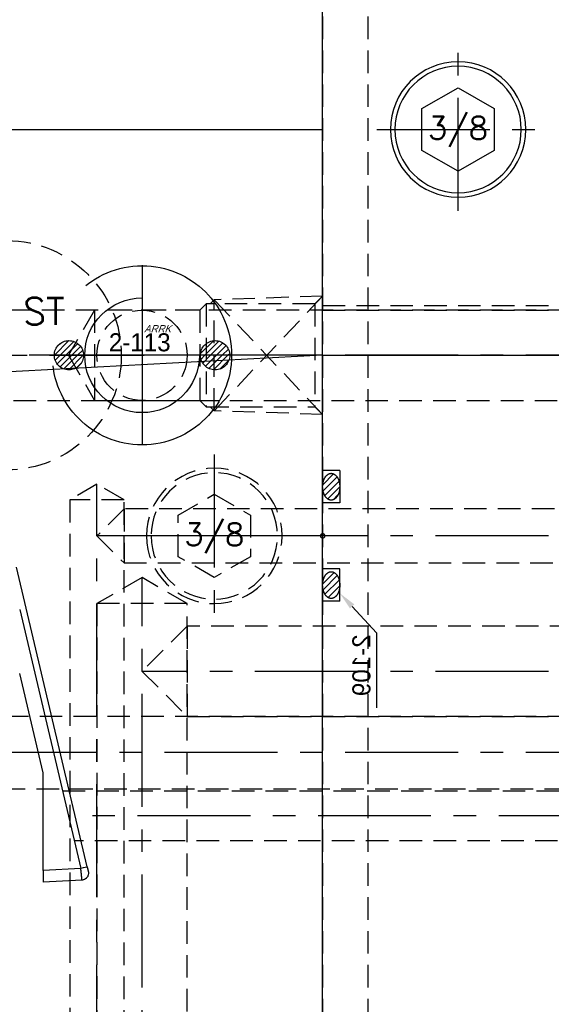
# Model space of a CAD drawing. Extents: x 2651 to 7771, y -1163 to 1075.
# Tile 98 of 256: x 4258 to 4317, y 91 to 200. Entities that reach past the tile are written whole.
import ezdxf
from ezdxf.enums import TextEntityAlignment as Align

# ---------------------------------------------------------------- set-up
doc = ezdxf.new("R2010")
doc.units = 0
doc.header["$LTSCALE"] = 10
for name, pattern in [('CENTER', [2, 1.25, -0.25, 0.25, -0.25]), ('CNSCEN', [17, 15, -1, 0, -1]), ('CNSHID', [4, 3, -1]), ('HIDDEN', [0.375, 0.25, -0.125])]:
    doc.linetypes.add(name, pattern=pattern)
doc.layers.get('0').update_dxf_attribs({"linetype": 'CONTINUOUS'})
doc.layers.get('Defpoints').update_dxf_attribs({"linetype": 'CONTINUOUS'})
for name, color, linetype in [('1', 7, 'CONTINUOUS'), ('9', 3, 'CONTINUOUS'), ('CEN', 1, 'CENTER'), ('COOL', 150, 'HIDDEN'), ('DIM', 3, 'CONTINUOUS'), ('HIDDEN', 6, 'HIDDEN'), ('PART', 7, 'CONTINUOUS'), ('TEXT', 4, 'CONTINUOUS'), ('WL1-CL', 1, 'CNSCEN'), ('WL1-HL', 4, 'CNSHID'), ('WOR1-CL', 1, 'CNSCEN'), ('WOR1-DL', 7, 'CONTINUOUS')]:
    doc.layers.add(name, color=color, linetype=linetype)
doc.styles.add('china', font='txt')
doc.styles.get("Standard").update_dxf_attribs({"font": 'romans.shx'})
doc.dimstyles.new('MM& INCH5', dxfattribs={"dimtxt": 5, "dimasz": 2.5, "dimexe": 1, "dimexo": 0.5, "dimtad": 0, "dimrnd": 1.38778e-17, "dimzin": 9, "dimdsep": 46, "dimtxsty": 'Standard', "dimblk": 'CLOSED', "dimcen": 0, "dimclrd": 3, "dimclre": 3, "dimclrt": 3, "dimazin": 2, "dimtfac": 0.75, "dimtofl": 0, "dimtmove": 0, "dimatfit": 3, "dimfxl": 0, "dimtolj": 1, "dimarcsym": 0})

# ---------------------------------------------------------------- blocks, each defined once
blk = doc.blocks.new('DSD')
at = {"layer": '1', "color": 7, "linetype": 'Continuous'}
for p, q in [((452.29, 502.11), (456.59, 502.35)), ((451.7, 500.65), (459.52, 467.45)), ((456.59, 501.05), (456.59, 490.22)), ((456.59, 490.22), (459.18, 479.24))]:
    blk.add_line(p, q, dxfattribs=at)
at = {"layer": '1', "color": 252, "linetype": 'Continuous'}
for p, q in [((452.42, 500.82), (456.59, 501.05)), ((459.18, 472.13), (452.42, 500.82))]:
    blk.add_line(p, q, dxfattribs=at)
at = {"layer": '1', "color": 7, "linetype": 'Continuous', "extrusion": (0, 0, -1)}
for start_param, end_param in [(0.961602, 1.749609), (0, 0.247133)]:
    blk.add_ellipse((452.34, 501.33), major_axis=(-0.757, -0.178), ratio=0.998585, start_param=start_param, end_param=end_param, dxfattribs=at)
at = {"layer": '1', "color": 252, "linetype": 'Continuous', "extrusion": (0, 0, -1)}
blk.add_ellipse((452.46, 500.82), major_axis=(-0.757, -0.178), ratio=0.012019, start_param=0, end_param=1.519834, dxfattribs=at)
at = {"layer": '1', "color": 7, "linetype": 'Continuous'}
for points, knots in [([(451.66, 500.82), (451.64, 500.9), (451.59, 501.1), (451.55, 501.37), (451.59, 501.59), (451.68, 501.76), (451.77, 501.87), (451.85, 501.95), (451.9, 501.98), (451.91, 501.98)], [0, 0, 0, 0, 0.198659, 0.463728, 0.666767, 0.769928, 0.875556, 0.983969, 1, 1, 1, 1]), ([(451.99, 502.03), (452, 502.03), (452.06, 502.06), (452.16, 502.1), (452.25, 502.11), (452.29, 502.11)], [0, 0, 0, 0, 0.128118, 0.58468, 1, 1, 1, 1])]:
    blk.add_open_spline(points, degree=3, knots=knots, dxfattribs=at)
at = {"layer": '1', "color": 252, "linetype": 'Continuous'}
blk.add_open_spline([(452.3, 502.11), (452.3, 502.11), (452.29, 502.11), (452.29, 502.11)], degree=3, dxfattribs=at)
blk.add_rational_spline([(452.29, 502.11), (452.29, 502.11), (452.29, 502.08), (452.29, 501.97), (452.3, 501.88), (452.32, 501.64), (452.34, 501.49), (452.37, 501.17), (452.39, 501), (452.42, 500.82)], [0.999999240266, 0.999999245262, 0.999999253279, 0.999999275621, 0.999999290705, 0.999999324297, 0.999999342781, 0.999999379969, 0.999999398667, 0.999999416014], degree=3, knots=[0, 0, 0, 0, 0.224923, 0.224923, 0.483282, 0.483282, 0.741641, 0.741641, 1, 1, 1, 1], dxfattribs=at)
at = {"layer": '1', "color": 7, "linetype": 'Continuous'}
for points, weights in [([(456.59, 501.05), (456.59, 501.81), (456.59, 502.35), (456.59, 502.35)], [1, 0.805416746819, 0.805416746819, 1]), ([(451.7, 500.65), (451.63, 500.96), (451.58, 501.17), (451.58, 501.16)], [1, 0.792915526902, 0.792915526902, 1])]:
    blk.add_rational_spline(points, weights, degree=3, dxfattribs=at)
blk = doc.blocks.new('*U14', base_point=(1504.62, 1808.95))
for p, q in [((1504.62, 1813.57), (1500.62, 1811.26)), ((1508.62, 1811.26), (1504.62, 1813.57)), ((1500.62, 1811.26), (1500.62, 1806.65)), ((1508.62, 1806.65), (1508.62, 1811.26)), ((1500.62, 1806.65), (1504.62, 1804.34)), ((1504.62, 1804.34), (1508.62, 1806.65))]:
    blk.add_line(p, q)
for radius in [7.5, 7]:
    blk.add_circle((1504.62, 1808.95), radius)
at = {"layer": 'CEN'}
for p, q in [((1504.62, 1817.95), (1504.62, 1799.95)), ((1495.62, 1808.95), (1513.62, 1808.95))]:
    blk.add_line(p, q, dxfattribs=at)
blk = doc.blocks.new('*X15')
at = {"color": 0}
for p, q in [((823.25, 392.63), (825.03, 394.41)), ((823.6, 393.68), (823.98, 394.05)), ((823.96, 392.62), (825.64, 394.3)), ((824.66, 392.62), (826.1, 394.06)), ((825.37, 392.62), (826.46, 393.71)), ((841.12, 392.82), (842.7, 394.39)), ((841.63, 392.62), (843.36, 394.35)), ((842.34, 392.62), (843.85, 394.13)), ((843.05, 392.62), (844.23, 393.81)), ((843.75, 392.62), (844.51, 393.38)), ((823.36, 392.02), (823.96, 392.62)), ((823.6, 391.56), (824.66, 392.62)), ((823.95, 391.2), (825.37, 392.62)), ((824.41, 390.95), (826.08, 392.62)), ((825, 390.84), (826.78, 392.62)), ((826.08, 392.62), (826.71, 393.25)), ((826.78, 392.62), (826.82, 392.66)), ((841.17, 392.16), (841.63, 392.62)), ((841.39, 391.67), (842.34, 392.62)), ((841.71, 391.29), (843.05, 392.62)), ((842.14, 391), (843.75, 392.62)), ((842.69, 390.85), (844.46, 392.62)), ((844.46, 392.62), (844.67, 392.83)), ((825.97, 391.1), (826.56, 391.69)), ((843.48, 390.93), (844.58, 392.04))]:
    blk.add_line(p, q, dxfattribs=at)
blk = doc.blocks.new('113')
at = {"layer": 'WL1-HL'}
for centre, radius in [((90.98, 1693.88), 9.92), ((90.98, 1693.88), 6.35), ((82.88, 1693.88), 1.62), ((99.07, 1693.88), 1.62)]:
    blk.add_circle(centre, radius, dxfattribs=at)
at = {"layer": 'WOR1-CL'}
for p, q in [((90.98, 1703.85), (90.98, 1683.91)), ((100.95, 1693.88), (81.01, 1693.88))]:
    blk.add_line(p, q, dxfattribs=at)
at = {"layer": 'WL1-HL', "xscale": 0.9064739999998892, "yscale": 0.9064739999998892, "zscale": 0.9064739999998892}
blk.add_blockref('*X15', (-664.99, 1337.98), dxfattribs=at)
at = {"layer": '9', "style": 'china'}
blk.add_text('2-113', height=2, dxfattribs=at).set_placement((87.3, 1694.32))
at = {"layer": 'WOR1-DL', "style": 'china', "oblique": 20}
blk.add_text('ARRK', height=0.8, dxfattribs=at).set_placement((91.2, 1696.42))
blk = doc.blocks.new('*U1', base_point=(705.47, 989.04))
for p, q in [((705.47, 993.66), (701.47, 991.35)), ((709.47, 991.35), (705.47, 993.66)), ((701.47, 991.35), (701.47, 986.73)), ((709.47, 986.73), (709.47, 991.35)), ((701.47, 986.73), (705.47, 984.42)), ((705.47, 984.42), (709.47, 986.73))]:
    blk.add_line(p, q)
for radius in [7.5, 7]:
    blk.add_circle((705.47, 989.04), radius)
at = {"layer": 'CEN'}
for p, q in [((705.47, 998.04), (705.47, 980.04)), ((696.47, 989.04), (714.47, 989.04))]:
    blk.add_line(p, q, dxfattribs=at)
blk = doc.blocks.new('A$C3FB17615')
at = {"layer": 'CEN'}
for p, q in [((0, 15.24), (0, -15.24)), ((-15.24, 0), (15.24, 0))]:
    blk.add_line(p, q, dxfattribs=at)
at = {"layer": 'HIDDEN', "color": 110}
blk.add_circle((0, 0), 12.7, dxfattribs=at)
at = {"layer": 'TEXT'}
blk.add_text('ST', height=3, dxfattribs=at).set_placement((1.8, 3.36))
blk = doc.blocks.new('*D181')
at = {"layer": 'Defpoints', "color": 0}
for p in [(4171.68, 387.64), (4446.68, 182.64), (4473.32, 182.64)]:
    blk.add_point(p, dxfattribs=at)
at = {"layer": 'DIM', "color": 3, "lineweight": -2}
blk.add_line((4447.18, 182.64), (4473.32, 182.64), dxfattribs=at)
at = {"layer": 'DIM', "color": 3, "insert": (4496.68, 182.64), "char_height": 5, "attachment_point": 5}
blk.add_mtext('\\A1;205 [8.071]', dxfattribs=at)
blk = doc.blocks.new('_Closed')
at = {"color": 0, "linetype": 'ByBlock', "lineweight": -2}
for p, q in [((-1, 0.167), (0, 0)), ((-1, 0.167), (-1, -0.167)), ((0, 0), (-1, -0.167)), ((0, 0), (-1, 0))]:
    blk.add_line(p, q, dxfattribs=at)
blk = doc.blocks.new('*D182')
at = {"layer": 'Defpoints', "color": 0}
for p in [(4171.68, 387.64), (4446.68, 162.64), (4473.32, 162.64)]:
    blk.add_point(p, dxfattribs=at)
at = {"layer": 'DIM', "color": 3, "lineweight": -2}
blk.add_line((4447.18, 162.64), (4473.32, 162.64), dxfattribs=at)
at = {"layer": 'DIM', "color": 3, "insert": (4496.68, 162.64), "char_height": 5, "attachment_point": 5}
blk.add_mtext('\\A1;225 [8.858]', dxfattribs=at)
blk = doc.blocks.new('*D183')
at = {"layer": 'Defpoints', "color": 0}
for p in [(4171.68, 387.64), (4446.68, 119.64), (4473.32, 119.64)]:
    blk.add_point(p, dxfattribs=at)
at = {"layer": 'DIM', "color": 3, "lineweight": -2}
blk.add_line((4447.18, 119.64), (4473.32, 119.64), dxfattribs=at)
at = {"layer": 'DIM', "color": 3, "insert": (4499.07, 119.64), "char_height": 5, "attachment_point": 5}
blk.add_mtext('\\A1;268 [10.551]', dxfattribs=at)
blk = doc.blocks.new('*D184')
at = {"layer": 'Defpoints', "color": 0}
for p in [(4171.68, 387.64), (4446.68, 12.64), (4473.32, 12.64)]:
    blk.add_point(p, dxfattribs=at)
at = {"layer": 'DIM', "color": 3, "lineweight": -2}
blk.add_line((4447.18, 12.64), (4473.32, 12.64), dxfattribs=at)
at = {"layer": 'DIM', "color": 3, "insert": (4499.07, 12.64), "char_height": 5, "attachment_point": 5}
blk.add_mtext('\\A1;375 [14.764]', dxfattribs=at)
blk = doc.blocks.new('*D185')
at = {"layer": 'Defpoints', "color": 0}
for p in [(4171.68, 387.64), (4446.68, 55.64), (4473.32, 55.64)]:
    blk.add_point(p, dxfattribs=at)
at = {"layer": 'DIM', "color": 3, "lineweight": -2}
blk.add_line((4447.18, 55.64), (4473.32, 55.64), dxfattribs=at)
at = {"layer": 'DIM', "color": 3, "insert": (4499.07, 55.64), "char_height": 5, "attachment_point": 5}
blk.add_mtext('\\A1;332 [13.071]', dxfattribs=at)
blk = doc.blocks.new('*D186')
at = {"layer": 'Defpoints', "color": 0}
for p in [(4171.68, 387.64), (4381.21, -22.36), (4473.32, -22.36)]:
    blk.add_point(p, dxfattribs=at)
at = {"layer": 'DIM', "color": 3, "lineweight": -2}
blk.add_line((4381.71, -22.36), (4473.32, -22.36), dxfattribs=at)
at = {"layer": 'DIM', "color": 3, "insert": (4499.07, -22.36), "char_height": 5, "attachment_point": 5}
blk.add_mtext('\\A1;410 [16.142]', dxfattribs=at)
blk = doc.blocks.new('*D187')
at = {"layer": 'Defpoints', "color": 0}
for p in [(4171.68, 387.64), (4274.1, -57.36), (4473.32, -57.36)]:
    blk.add_point(p, dxfattribs=at)
at = {"layer": 'DIM', "color": 3, "lineweight": -2}
blk.add_line((4274.6, -57.36), (4473.32, -57.36), dxfattribs=at)
at = {"layer": 'DIM', "color": 3, "insert": (4496.68, -57.36), "char_height": 5, "attachment_point": 5}
blk.add_mtext('\\A1;445 [17.52]', dxfattribs=at)
blk = doc.blocks.new('*D188')
at = {"layer": 'Defpoints', "color": 0}
for p in [(4171.68, 387.64), (4271.92, -104.36), (4473.32, -104.36)]:
    blk.add_point(p, dxfattribs=at)
at = {"layer": 'DIM', "color": 3, "lineweight": -2}
blk.add_line((4272.42, -104.36), (4473.32, -104.36), dxfattribs=at)
at = {"layer": 'DIM', "color": 3, "insert": (4496.68, -104.36), "char_height": 5, "attachment_point": 5}
blk.add_mtext('\\A1;492 [19.37]', dxfattribs=at)
blk = doc.blocks.new('*D189')
at = {"layer": 'Defpoints', "color": 0}
for p in [(4171.68, 387.64), (4285.88, -124.36), (4473.32, -124.36)]:
    blk.add_point(p, dxfattribs=at)
at = {"layer": 'DIM', "color": 3, "lineweight": -2}
blk.add_line((4286.38, -124.36), (4473.32, -124.36), dxfattribs=at)
at = {"layer": 'DIM', "color": 3, "insert": (4499.07, -124.36), "char_height": 5, "attachment_point": 5}
blk.add_mtext('\\A1;512 [20.157]', dxfattribs=at)
blk = doc.blocks.new('*D193')
at = {"layer": 'Defpoints', "color": 0}
for p in [(4171.68, 387.64), (4401.86, -82.36), (4473.32, -82.36)]:
    blk.add_point(p, dxfattribs=at)
at = {"layer": 'DIM', "color": 3, "lineweight": -2}
blk.add_line((4402.36, -82.36), (4473.32, -82.36), dxfattribs=at)
at = {"layer": 'DIM', "color": 3, "insert": (4499.07, -82.36), "char_height": 5, "attachment_point": 5}
blk.add_mtext('\\A1;470 [18.504]', dxfattribs=at)
blk = doc.blocks.new('*D199')
at = {"layer": 'Defpoints', "color": 0}
for p in [(4171.68, 387.64), (4256.68, -119.6), (4256.68, -149.95)]:
    blk.add_point(p, dxfattribs=at)
at = {"layer": 'DIM', "color": 3, "lineweight": -2}
blk.add_line((4256.68, -120.1), (4256.68, -149.95), dxfattribs=at)
at = {"layer": 'DIM', "color": 3, "insert": (4256.68, -170.93), "char_height": 5, "attachment_point": 5, "rotation": 90}
blk.add_mtext('\\A1;85 [3.346]', dxfattribs=at)
blk = doc.blocks.new('*D200')
at = {"layer": 'Defpoints', "color": 0}
for p in [(4171.68, 387.64), (4278.68, -131.56), (4278.68, -149.95)]:
    blk.add_point(p, dxfattribs=at)
at = {"layer": 'DIM', "color": 3, "lineweight": -2}
blk.add_line((4278.68, -132.06), (4278.68, -149.95), dxfattribs=at)
at = {"layer": 'DIM', "color": 3, "insert": (4278.68, -172.96), "char_height": 5, "attachment_point": 5, "rotation": 90}
blk.add_mtext('\\A1;107 [4.213]', dxfattribs=at)
blk = doc.blocks.new('*D201')
at = {"layer": 'Defpoints', "color": 0}
for p in [(4171.68, 387.64), (4296.68, -137.36), (4296.68, -149.95)]:
    blk.add_point(p, dxfattribs=at)
at = {"layer": 'DIM', "color": 3, "lineweight": -2}
blk.add_line((4296.68, -137.86), (4296.68, -149.95), dxfattribs=at)
at = {"layer": 'DIM', "color": 3, "insert": (4296.68, -172.96), "char_height": 5, "attachment_point": 5, "rotation": 90}
blk.add_mtext('\\A1;125 [4.921]', dxfattribs=at)
blk = doc.blocks.new('*D203')
at = {"layer": 'Defpoints', "color": 0}
for p in [(4171.68, 387.64), (4368.68, -115.54), (4368.68, -149.95)]:
    blk.add_point(p, dxfattribs=at)
at = {"layer": 'DIM', "color": 3, "lineweight": -2}
blk.add_line((4368.68, -116.04), (4368.68, -149.95), dxfattribs=at)
at = {"layer": 'DIM', "color": 3, "insert": (4368.68, -172.96), "char_height": 5, "attachment_point": 5, "rotation": 90}
blk.add_mtext('\\A1;197 [7.756]', dxfattribs=at)
blk = doc.blocks.new('1')
at = {"layer": 'COOL', "color": 1, "linetype": 'CENTER'}
for p, q in [((-100, 225), (-100, 350.39)), ((-225, 340), (-100, 340))]:
    blk.add_line(p, q, dxfattribs=at)
at = {"layer": 'COOL', "color": 2}
blk.add_line((-105, 347.5), (-95, 347.5), dxfattribs=at)
at = {"layer": 'COOL'}
blk.add_line((-105, 345), (-105, 335), dxfattribs=at)
at = {"layer": 'COOL', "color": 2}
for points in [[(-105, 238.59), (-105, 347.5), (-100, 350.39), (-95, 347.5), (-95, 238.59)], [(-211.41, 345), (-105, 345), (-100, 340), (-105, 335), (-211.41, 335)]]:
    blk.add_lwpolyline(points, dxfattribs=at)
blk = doc.blocks.new('*X249')
at = {"color": 0}
for p, q in [((936.79, 376.76), (938.04, 378.01)), ((937.13, 376.4), (938.7, 377.96)), ((937.63, 376.19), (939.2, 377.76)), ((938.27, 376.12), (939.57, 377.42)), ((939.28, 376.43), (939.55, 376.69))]:
    blk.add_line(p, q, dxfattribs=at)
blk = doc.blocks.new('*X248')
at = {"color": 0}
for p, q in [((922.69, 376.81), (923.89, 378.01)), ((923.02, 376.43), (924.57, 377.97)), ((923.5, 376.2), (925.09, 377.79)), ((924.13, 376.12), (925.47, 377.46)), ((925.03, 376.32), (925.56, 376.85))]:
    blk.add_line(p, q, dxfattribs=at)
blk = doc.blocks.new('O_RING_109_S')
at = {"layer": 'WL1-CL'}
for p, q in [((7.81, -3.27), (10.73, -5.98)), ((10.73, -5.98), (12.73, -5.98)), ((12.73, -5.98), (19.05, -5.98))]:
    blk.add_line(p, q, dxfattribs=at)
blk.add_solid([(8.04, -3.03), (7.58, -3.51), (6.35, -1.9)], dxfattribs=at)
at = {"layer": 'WL1-HL'}
for p, q in [((-7.23, -1.9), (-7.23, 0)), ((-3.66, -1.9), (-3.66, 0)), ((3.66, -1.9), (3.66, 0)), ((7.23, -1.9), (7.23, 0)), ((-7.23, -1.9), (-3.66, -1.9)), ((7.23, -1.9), (3.66, -1.9))]:
    blk.add_line(p, q, dxfattribs=at)
for points in [[(-5.45, 0, 0.064849), (-6.04, -0.08, 0.077678), (-6.5, -0.28, 0.107175), (-6.83, -0.61, 0.144647), (-6.93, -0.95, 0.144647), (-6.83, -1.29, 0.107175), (-6.5, -1.62, 0.077678), (-6.04, -1.82, 0.064849), (-5.45, -1.9, 0.064849), (-4.85, -1.82, 0.077678), (-4.39, -1.62, 0.107175), (-4.06, -1.29, 0.144647), (-3.96, -0.95, 0.144647), (-4.06, -0.61, 0.107175), (-4.39, -0.28, 0.077678), (-4.85, -0.08, 0.064849)], [(5.45, 0, -0.064849), (6.04, -0.08, -0.077678), (6.5, -0.28, -0.107175), (6.83, -0.61, -0.144647), (6.93, -0.95, -0.144647), (6.83, -1.29, -0.107175), (6.5, -1.62, -0.077678), (6.04, -1.82, -0.064849), (5.45, -1.9, -0.064849), (4.85, -1.82, -0.077678), (4.39, -1.62, -0.107175), (4.06, -1.29, -0.144647), (3.96, -0.95, -0.144647), (4.06, -0.61, -0.107175), (4.39, -0.28, -0.077678), (4.85, -0.08, -0.064849)]]:
    blk.add_lwpolyline(points, format="xyb", close=True, dxfattribs=at)
at = {"layer": 'WL1-HL', "extrusion": (0, 0, -1), "xscale": -1, "zscale": -1}
for name, p in [('*X248', (929.56, -378.02)), ('*X249', (932.74, -378.02))]:
    blk.add_blockref(name, p, dxfattribs=at)
at = {"layer": 'WL1-CL', "style": 'china'}
blk.add_text('2-109', height=2, dxfattribs=at).set_placement((10.9, -5.29))
blk = doc.blocks.new('A$C738058FC')
at = {"layer": '9'}
blk.add_circle((0, 0), 0.25, dxfattribs=at)
blk.add_blockref('O_RING_109_S', (0, 0), dxfattribs=at)
blk = doc.blocks.new('2')
at = {"layer": 'COOL', "color": 1, "linetype": 'CENTER'}
for p, q in [((-95, 235), (-95, 360.72)), ((-225, 355), (-95, 355))]:
    blk.add_line(p, q, dxfattribs=at)
at = {"layer": 'COOL', "color": 2}
blk.add_line((-98, 358.98), (-92, 358.98), dxfattribs=at)
at = {"layer": 'COOL'}
blk.add_line((-98, 358), (-98, 352), dxfattribs=at)
at = {"layer": 'COOL', "color": 2}
for points in [[(-98, 243.72), (-98, 358.98), (-95, 360.72), (-92, 358.98), (-92, 243.72)], [(-209.41, 358), (-98, 358), (-95, 355), (-98, 352), (-209.41, 352)]]:
    blk.add_lwpolyline(points, dxfattribs=at)
at = {"layer": 'COOL', "rotation": 270}
blk.add_blockref('A$C738058FC', (-120, 355), dxfattribs=at)
blk = doc.blocks.new('A$C257357D5')
at = {"layer": 'COOL', "color": 1, "linetype": 'CENTER'}
blk.add_line((275, 31), (58.88, 31), dxfattribs=at)
blk.add_line((275, 31), (58.88, 31), dxfattribs=at)
at = {"layer": 'COOL'}
blk.add_lwpolyline([(237.41, 35), (58.31, 35), (56, 31), (58.31, 27), (237.41, 27)], dxfattribs=at)

msp = doc.modelspace()

# ---------------------------------------------------------------- linework, layer by layer
for p, q in [((4291.684, 187.642), (4291.684, 387.642)), ((4051.684, 187.642), (4291.684, 187.642)), ((4051.684, 187.642), (4291.684, 187.642)), ((4291.684, -12.358), (4291.684, 187.642)), ((4291.684, 162.642), (4226.369, 159.219)), ((4291.684, 162.642), (4446.684, 162.642))]:
    msp.add_line(p, q)
at = {"layer": 'CEN'}
msp.add_line((4383.684, 111.642), (4263.547, 111.642), dxfattribs=at)
at = {"layer": 'COOL'}
msp.add_line((4266.419, 167.642), (4266.419, 157.642), dxfattribs=at)
at = {"layer": 'COOL', "color": 1, "linetype": 'CENTER'}
for p, q in [((4291.684, 162.642), (4063.313, 162.642)), ((4446.684, 162.642), (4263.532, 162.642))]:
    msp.add_line(p, q, dxfattribs=at)
at = {"layer": 'COOL'}
for points in [[(4291.684, 169.192), (4279.684, 168.789), (4279.237, 168.342)], [(4291.684, 169.192), (4279.684, 156.495), (4279.684, 168.789), (4291.684, 156.092)], [(4291.684, 169.192), (4290.834, 168.342), (4290.834, 156.942), (4291.684, 156.092)], [(4278.79, 168.342), (4278.09, 167.642), (4278.09, 157.642), (4278.79, 156.942)], [(4290.834, 168.342), (4278.79, 168.342), (4278.79, 156.942), (4290.834, 156.942)], [(4278.09, 167.642), (4066.2, 167.642), (4063.313, 162.642), (4066.2, 157.642), (4278.09, 157.642)], [(4409.09, 167.642), (4266.419, 167.642), (4263.532, 162.642), (4266.419, 157.642), (4409.09, 157.642)], [(4291.684, 156.092), (4279.684, 156.495), (4279.237, 156.942)]]:
    msp.add_lwpolyline(points, dxfattribs=at)
msp.add_circle((4271.684, 162.642), 5, dxfattribs=at)
at = {"layer": 'HIDDEN'}
for p, q in [((4291.684, 912.642), (4291.684, -137.358)), ((4296.684, 912.642), (4296.684, -137.358)), ((4291.684, 168.142), (4446.684, 168.142)), ((4291.684, 167.642), (4396.684, 167.642)), ((4262.872, 114.422), (4358.959, 114.422)), ((4358.959, 108.862), (4264.182, 108.862))]:
    msp.add_line(p, q, dxfattribs=at)

# ---------------------------------------------------------------- block references
at = {"layer": 'COOL'}
msp.add_blockref('113', (4180.705, -1531.238), dxfattribs=at)
at = {"layer": 'COOL', "xscale": -1}
for name in ['2', '1']:
    msp.add_blockref(name, (4171.684, -212.358), dxfattribs=at)
at = {"layer": 'DIM', "rotation": 180}
msp.add_blockref('DSD', (4717.309, 606.636), dxfattribs=at)
at = {"layer": 'DIM'}
msp.add_blockref('A$C257357D5', (4171.684, 87.642), dxfattribs=at)
at = {"layer": 'HIDDEN', "xscale": -1}
msp.add_blockref('*U14', (4279.684, 142.642), dxfattribs=at)
at = {"layer": 'PART', "xscale": -1, "rotation": 180}
msp.add_blockref('*U1', (4306.684, 187.642), dxfattribs=at)
at = {"layer": 'TEXT'}
msp.add_blockref('A$C3FB17615', (4256.684, 162.642), dxfattribs=at)

# ---------------------------------------------------------------- texts
for p in [(4306.684, 187.642), (4279.684, 142.642)]:
    msp.add_text('3/8', height=2.5, dxfattribs=at).set_placement(p, align=Align.MIDDLE)

# ---------------------------------------------------------------- dimensions: what is measured, and where the dimension line sits
at = {"layer": 'DIM'}
for feature_location, offset, dtype, picture, middle in [((4446.684, 182.642), (26.637, 0), 0, '*D181', (4496.684, 182.642)), ((4446.684, 162.642), (26.637, 0), 0, '*D182', (4496.684, 162.642)), ((4446.684, 119.642), (26.637, 0), 0, '*D183', (4499.065, 119.642)), ((4446.684, 12.642), (26.637, 0), 0, '*D184', (4499.065, 12.642)), ((4446.684, 55.642), (26.637, 0), 0, '*D185', (4499.065, 55.642)), ((4381.212, -22.358), (92.109, 0), 0, '*D186', (4499.065, -22.358)), ((4274.104, -57.358), (199.217, 0), 0, '*D187', (4496.684, -57.358)), ((4271.924, -104.358), (201.397, 0), 0, '*D188', (4496.684, -104.358)), ((4285.884, -124.358), (187.437, 0), 0, '*D189', (4499.065, -124.358)), ((4401.864, -82.358), (71.457, 0), 0, '*D193', (4499.065, -82.358)), ((4256.684, -119.598), (0, -30.355), 1, '*D199', (4256.684, -170.935)), ((4278.684, -131.558), (0, -18.395), 1, '*D200', (4278.684, -172.959)), ((4296.684, -137.358), (0, -12.595), 1, '*D201', (4296.684, -172.959)), ((4368.684, -115.538), (0, -34.415), 1, '*D203', (4368.684, -172.959))]:
    dim = msp.add_ordinate_dim(feature_location=feature_location, offset=offset, dtype=dtype, origin=(4171.684, 387.642), dimstyle='MM& INCH5', dxfattribs=at)
    dim.commit()
    dim.dimension.update_dxf_attribs({"geometry": picture, "text_midpoint": middle})

doc.saveas('drawing.dxf')
